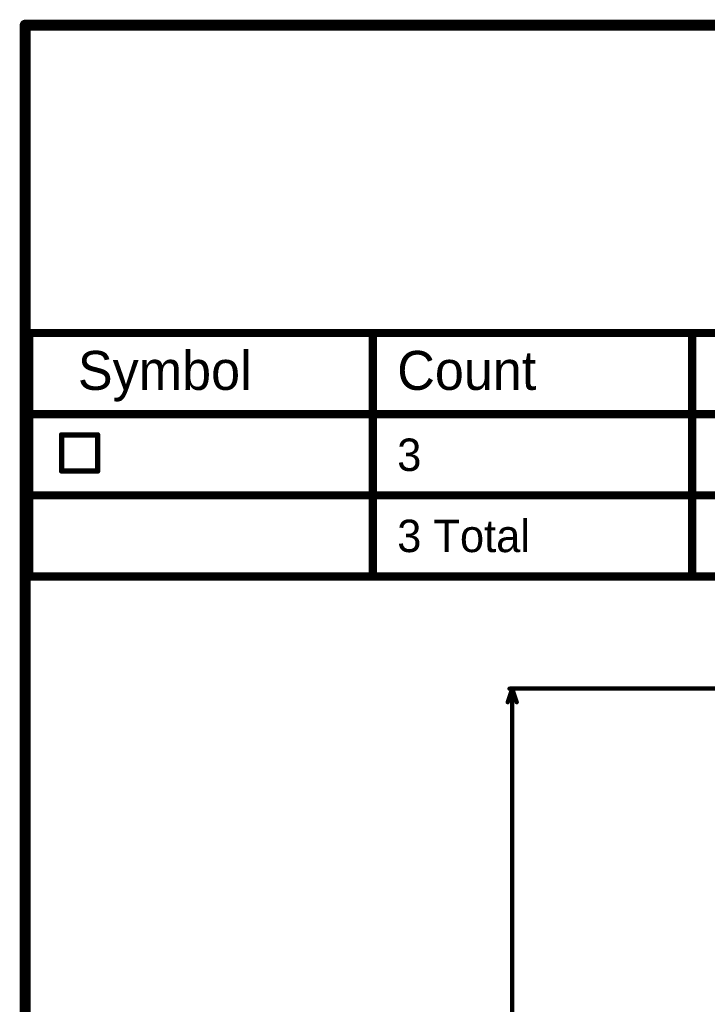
# Model space of a CAD drawing. Header units: millimetres. Extents: x -1.5 to 11.1, y -3 to 5.
# Tile 218 of 256: x -1.5 to -0.2, y 3.2 to 5. Entities that reach past the tile are written whole.
import ezdxf

# ---------------------------------------------------------------- set-up
doc = ezdxf.new("R2010")
doc.units = ezdxf.units.MM
doc.header["$MEASUREMENT"] = 0
for name, color, linetype, true_color in [('Document', 7, 'Continuous', 0x7f7f00), ('DrillDrawing', 1, 'Continuous', 0xff0000), ('Measures', 7, 'Continuous', 0x7f7f00)]:
    doc.layers.add(name, color=color, linetype=linetype, true_color=true_color)
doc.styles.add('textstyle121', font='txt')
doc.styles.add('textstyle122', font='txt')
doc.styles.add('textstyle123', font='txt')
doc.styles.add('textstyle124', font='txt')

# ---------------------------------------------------------------- blocks, each defined once
blk = doc.blocks.new('PCB_F___30T_20G_16D_4003_1')
at = {"layer": 'Document'}
for points in [[(-1.5, -3, 0.02, 0.02, 0), (-1.5, 5.027, 0.02, 0.02, 0)], [(-1.5, 5.027, 0.02, 0.02, 0), (-0.8, 5.027, 0.02, 0.02, 0)], [(-0.8, 5.027, 0.02, 0.02, 0), (6.5, 5.027, 0.02, 0.02, 0)]]:
    blk.add_lwpolyline(points, format="xyseb", dxfattribs=at)
for points in [[(-1.505, 5.027, 0.01, 0.01, 1), (-1.495, 5.027, 0.01, 0.01, 1)], [(-1.505, 5.027, 0.01, 0.01, 1), (-1.495, 5.027, 0.01, 0.01, 1)], [(-0.805, 5.027, 0.01, 0.01, 1), (-0.795, 5.027, 0.01, 0.01, 1)], [(-0.805, 5.027, 0.01, 0.01, 1), (-0.795, 5.027, 0.01, 0.01, 1)]]:
    blk.add_lwpolyline(points, format="xyseb", close=True, dxfattribs=at)

msp = doc.modelspace()

# ---------------------------------------------------------------- linework, layer by layer
at = {"layer": 'DrillDrawing'}
for points in [[(-1.4925, 4.4575, 0.015, 0.015, 0), (4.1472, 4.4575, 0.015, 0.015, 0)], [(-1.4925, 4.0075, 0.015, 0.015, 0), (-1.4925, 4.4575, 0.015, 0.015, 0)], [(-0.8575, 4.0075, 0.015, 0.015, 0), (-0.8575, 4.4575, 0.015, 0.015, 0)], [(-0.2675, 4.0075, 0.015, 0.015, 0), (-0.2675, 4.4575, 0.015, 0.015, 0)], [(-1.4925, 4.3075, 0.015, 0.015, 0), (4.1472, 4.3075, 0.015, 0.015, 0)], [(-1.4327, 4.2692, 0.01, 0.01, 0), (-1.366, 4.2692, 0.01, 0.01, 0)], [(-1.4327, 4.2025, 0.01, 0.01, 0), (-1.4327, 4.2692, 0.01, 0.01, 0)], [(-1.366, 4.2025, 0.01, 0.01, 0), (-1.366, 4.2692, 0.01, 0.01, 0)], [(-1.4327, 4.2025, 0.01, 0.01, 0), (-1.366, 4.2025, 0.01, 0.01, 0)], [(-1.4925, 4.1575, 0.015, 0.015, 0), (4.1472, 4.1575, 0.015, 0.015, 0)], [(-1.4925, 4.0075, 0.015, 0.015, 0), (4.1472, 4.0075, 0.015, 0.015, 0)]]:
    msp.add_lwpolyline(points, format="xyseb", dxfattribs=at)
for points in [[(-1.4963, 4.4575, 0.0075, 0.0075, 1), (-1.4888, 4.4575, 0.0075, 0.0075, 1)], [(-1.4963, 4.4575, 0.0075, 0.0075, 1), (-1.4888, 4.4575, 0.0075, 0.0075, 1)], [(-0.8612, 4.4575, 0.0075, 0.0075, 1), (-0.8538, 4.4575, 0.0075, 0.0075, 1)], [(-0.2712, 4.4575, 0.0075, 0.0075, 1), (-0.2637, 4.4575, 0.0075, 0.0075, 1)], [(-1.4963, 4.3075, 0.0075, 0.0075, 1), (-1.4888, 4.3075, 0.0075, 0.0075, 1)], [(-1.4352, 4.2692, 0.005, 0.005, 1), (-1.4302, 4.2692, 0.005, 0.005, 1)], [(-1.4352, 4.2692, 0.005, 0.005, 1), (-1.4302, 4.2692, 0.005, 0.005, 1)], [(-1.3685, 4.2692, 0.005, 0.005, 1), (-1.3635, 4.2692, 0.005, 0.005, 1)], [(-1.3685, 4.2692, 0.005, 0.005, 1), (-1.3635, 4.2692, 0.005, 0.005, 1)], [(-1.4352, 4.2025, 0.005, 0.005, 1), (-1.4302, 4.2025, 0.005, 0.005, 1)], [(-1.4352, 4.2025, 0.005, 0.005, 1), (-1.4302, 4.2025, 0.005, 0.005, 1)], [(-1.3685, 4.2025, 0.005, 0.005, 1), (-1.3635, 4.2025, 0.005, 0.005, 1)], [(-1.3685, 4.2025, 0.005, 0.005, 1), (-1.3635, 4.2025, 0.005, 0.005, 1)], [(-1.4963, 4.1575, 0.0075, 0.0075, 1), (-1.4888, 4.1575, 0.0075, 0.0075, 1)], [(-1.4963, 4.0075, 0.0075, 0.0075, 1), (-1.4888, 4.0075, 0.0075, 0.0075, 1)], [(-1.4963, 4.0075, 0.0075, 0.0075, 1), (-1.4888, 4.0075, 0.0075, 0.0075, 1)], [(-0.8612, 4.0075, 0.0075, 0.0075, 1), (-0.8538, 4.0075, 0.0075, 0.0075, 1)], [(-0.2712, 4.0075, 0.0075, 0.0075, 1), (-0.2637, 4.0075, 0.0075, 0.0075, 1)]]:
    msp.add_lwpolyline(points, format="xyseb", close=True, dxfattribs=at)
at = {"layer": 'Measures'}
for points in [[(-0.6083, 3.775, 0.008, 0.008, 0), (-0.6, 3.8, 0.008, 0.008, 0)], [(-0.605, 3.8, 0.008, 0.008, 0), (0, 3.8, 0.008, 0.008, 0)], [(-0.6, 3.8, 0.008, 0.008, 0), (-0.5917, 3.775, 0.008, 0.008, 0)], [(-0.6, 2.1675, 0.008, 0.008, 0), (-0.6, 3.8, 0.008, 0.008, 0)]]:
    msp.add_lwpolyline(points, format="xyseb", dxfattribs=at)
for points in [[(-0.607, 3.8, 0.004, 0.004, 1), (-0.603, 3.8, 0.004, 0.004, 1)], [(-0.602, 3.8, 0.004, 0.004, 1), (-0.598, 3.8, 0.004, 0.004, 1)], [(-0.602, 3.8, 0.004, 0.004, 1), (-0.598, 3.8, 0.004, 0.004, 1)], [(-0.602, 3.8, 0.004, 0.004, 1), (-0.598, 3.8, 0.004, 0.004, 1)], [(-0.6103, 3.775, 0.004, 0.004, 1), (-0.6063, 3.775, 0.004, 0.004, 1)], [(-0.5937, 3.775, 0.004, 0.004, 1), (-0.5897, 3.775, 0.004, 0.004, 1)]]:
    msp.add_lwpolyline(points, format="xyseb", close=True, dxfattribs=at)

# ---------------------------------------------------------------- block references
msp.add_blockref('PCB_F___30T_20G_16D_4003_1', (0, 0))

# ---------------------------------------------------------------- texts
at = {"layer": 'DrillDrawing'}
for s, height, style, p in [('Symbol', 0.072, 'textstyle124', (-1.4025, 4.3525)), ('Count', 0.072, 'textstyle121', (-0.8125, 4.3525)), ('3', 0.06, 'textstyle123', (-0.8125, 4.2025)), ('3 Total', 0.06, 'textstyle122', (-0.8125, 4.0525))]:
    msp.add_text(s, height=height, dxfattribs=dict(at, style=style)).set_placement(p)

doc.saveas('drawing.dxf')
